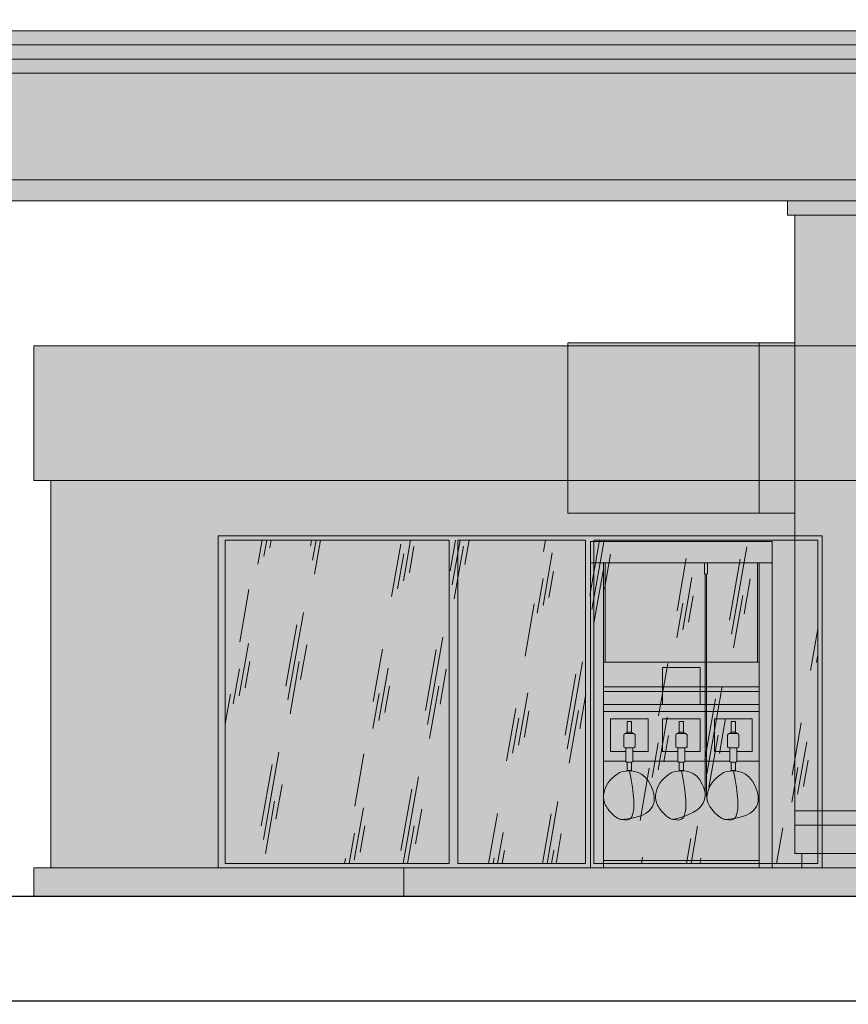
# Model space of a CAD drawing. Header units: feet. Extents: x 1537802 to 2072561, y 4461723 to 4732600.
# Tile 107 of 113: x 1966364 to 1972209, y 4633071 to 4640012. Entities that reach past the tile are written whole.
import ezdxf

# ---------------------------------------------------------------- set-up
doc = ezdxf.new("R2010")
doc.units = ezdxf.units.FT
doc.header["$MEASUREMENT"] = 0
doc.header["$PDMODE"] = 98
doc.header["$PDSIZE"] = 0.3
doc.layers.add('ZOMEBI', color=20, linetype='Continuous')
doc.layers.add('размер', color=7, linetype='Continuous', lineweight=0)
doc.dimstyles.new('ZO M100 Ark', dxfattribs={"dimscale": 8, "dimtxt": 8, "dimasz": 3, "dimexe": 0.5, "dimexo": 0, "dimgap": 2, "dimtad": 1, "dimtoh": 1, "dimdec": 0, "dimlfac": 10, "dimzin": 9, "dimtxsty": 'Standard', "dimblk": 'OBLIQUE', "dimcen": 2.5085, "dimdle": 0.5, "dimclrd": 20, "dimclre": 20, "dimclrt": 20, "dimadec": 0, "dimazin": 0, "dimtfac": 1, "dimtdec": 0, "dimtofl": 0, "dimtmove": 0, "dimatfit": 3, "dimfxl": 1, "dimarcsym": 0})

# ---------------------------------------------------------------- blocks, each defined once
blk = doc.blocks.new('tyeo')
for p, q in [((-1391588.1, 19727.8), (-1391588.1, 22026.5)), ((-1390308.1, 22026.5), (-1391588.1, 22026.5)), ((-1390308.1, 19726.5), (-1390308.1, 22026.9)), ((-1390308.1, 21876.5), (-1391588.1, 21876.5)), ((-1391498.1, 19726.5), (-1391498.1, 21876.5)), ((-1390398.1, 19726.5), (-1390398.1, 21876.5)), ((-1391498.1, 21176.5), (-1390398.1, 21176.5)), ((-1390814.7, 21136.7), (-1391081.3, 21136.7)), ((-1391081.3, 20876.5), (-1391081.3, 21136.7)), ((-1390814.7, 20876.5), (-1390814.7, 21136.7)), ((-1390398.1, 20826.5), (-1391498.1, 20826.5)), ((-1391181.5, 20876.5), (-1391448.1, 20876.5)), ((-1390814.7, 20876.5), (-1391081.3, 20876.5)), ((-1390448.1, 20876.5), (-1390714.7, 20876.5)), ((-1391181.5, 20776.5), (-1391448.1, 20776.5)), ((-1391448.1, 20546.5), (-1391448.1, 20776.5)), ((-1391181.5, 20546.5), (-1391181.5, 20776.5)), ((-1390814.7, 20776.5), (-1391081.3, 20776.5)), ((-1391081.3, 20546.5), (-1391081.3, 20776.5)), ((-1390814.7, 20546.5), (-1390814.7, 20776.5)), ((-1390448.1, 20776.5), (-1390714.7, 20776.5)), ((-1390714.7, 20546.5), (-1390714.7, 20776.5)), ((-1390448.1, 20546.5), (-1390448.1, 20776.5)), ((-1391339.8, 20546.5), (-1391448.1, 20546.5)), ((-1391181.5, 20546.5), (-1391289.8, 20546.5)), ((-1390973, 20546.5), (-1391081.3, 20546.5)), ((-1390814.7, 20546.5), (-1390923, 20546.5)), ((-1390606.4, 20546.5), (-1390714.7, 20546.5)), ((-1390448.1, 20546.5), (-1390556.4, 20546.5)), ((-1391339.8, 20476.5), (-1391498.1, 20476.5)), ((-1390973, 20476.5), (-1391289.8, 20476.5)), ((-1390606.4, 20476.5), (-1390923, 20476.5)), ((-1390398.1, 20476.5), (-1390556.4, 20476.5))]:
    blk.add_line(p, q)
at = {"color": 0}
for p, q in [((-1391484.7, 21176.5), (-1391484.7, 21876.5)), ((-1390411.5, 21176.5), (-1390411.5, 21876.5))]:
    blk.add_line(p, q, dxfattribs=at)
at = {"color": 5, "lineweight": 20}
blk.add_open_spline([(-1391314.8, 20411.6), (-1391238.3, 20047.8), (-1391373.5, 20067.1), (-1391365.4, 20067.2), (-1391394.9, 20068.3), (-1391456.3, 20122.2), (-1391498.1, 20186.7), (-1391498.1, 20314.8), (-1391392.1, 20395.8), (-1391353.5, 20409), (-1391155.6, 20418.7), (-1391102.8, 20081.2), (-1391373.5, 20067.1)], degree=3, knots=[0, 0, 0, 0, 242.019493, 404.510841, 526.010734, 600.104706, 764.471164, 918.750954, 1519.528757, 1865.326075, 2370.4922, 2711.36585, 2711.36585, 2711.36585, 2711.36585], dxfattribs=at)
at = {"color": 1, "lineweight": 20}
blk.add_open_spline([(-1390948, 20411.6), (-1390871.5, 20047.8), (-1391006.7, 20067.1), (-1390998.6, 20067.2), (-1391028.1, 20068.3), (-1391089.5, 20122.2), (-1391131.3, 20186.7), (-1391131.3, 20314.8), (-1391025.3, 20395.8), (-1390986.7, 20409), (-1390788.8, 20418.7), (-1390750, 20120.5), (-1391006.7, 20067.1)], degree=3, knots=[0, 0, 0, 0, 242.019493, 404.510841, 526.010734, 600.104706, 764.471164, 918.750954, 1519.528757, 1865.326075, 2370.4922, 2711.36585, 2711.36585, 2711.36585, 2711.36585], dxfattribs=at)
at = {"color": 74, "lineweight": 20}
blk.add_open_spline([(-1390581.2, 20411.6), (-1390504.7, 20047.8), (-1390639.9, 20067.1), (-1390631.8, 20067.2), (-1390661.3, 20068.3), (-1390722.7, 20122.2), (-1390770.1, 20186.7), (-1390764.5, 20314.8), (-1390658.5, 20395.8), (-1390619.9, 20409), (-1390422, 20418.7), (-1390369.2, 20081.2), (-1390639.9, 20067.1)], degree=3, knots=[0, 0, 0, 0, 242.019493, 404.510841, 526.010734, 600.104706, 764.471164, 918.750954, 1519.528757, 1865.326075, 2370.4922, 2711.36585, 2711.36585, 2711.36585, 2711.36585], dxfattribs=at)
at = {"layer": 'размер', "ltscale": 0.5}
for p, q in [((-1390784.5, 21876.5), (-1390784.5, 21797.7)), ((-1390764.5, 21797.5), (-1390764.5, 21876.5)), ((-1390780.4, 21795.9), (-1390780.4, 21795.9)), ((-1390779.5, 21796.4), (-1390779.5, 20232)), ((-1390769.5, 21796.3), (-1390769.5, 20232)), ((-1390398.1, 20876.7), (-1391498.1, 20876.5)), ((-1390779.5, 20232), (-1390769.5, 20232)), ((-1390298.1, 19726.5), (-1391598.1, 19726.5)), ((-1390398.1, 19776.5), (-1391498.1, 19776.5))]:
    blk.add_line(p, q, dxfattribs=at)
at = {"layer": 'размер', "color": 5}
for p, q in [((-1391329.8, 20758.2), (-1391329.8, 20682.1)), ((-1391299.8, 20758.2), (-1391329.8, 20758.2)), ((-1391299.8, 20758.2), (-1391299.8, 20682.1)), ((-1391354.8, 20661.6), (-1391354.8, 20581.6)), ((-1391284.8, 20671.6), (-1391344.8, 20671.6)), ((-1391329.8, 20682.1), (-1391339.8, 20671.6)), ((-1391299.8, 20682.1), (-1391329.8, 20682.1)), ((-1391299.8, 20682.1), (-1391289.8, 20671.6)), ((-1391274.8, 20661.6), (-1391274.8, 20581.6)), ((-1391284.8, 20571.6), (-1391344.8, 20571.6)), ((-1391339.8, 20571.6), (-1391339.8, 20476.6)), ((-1391289.8, 20571.6), (-1391289.8, 20476.6)), ((-1391294.8, 20471.6), (-1391334.8, 20471.6)), ((-1391329.8, 20471.6), (-1391329.8, 20411.6)), ((-1391299.8, 20411.6), (-1391329.8, 20411.6)), ((-1391299.8, 20471.6), (-1391299.8, 20411.6))]:
    blk.add_line(p, q, dxfattribs=at)
at = {"layer": 'размер', "color": 1}
for p, q in [((-1390963, 20758.2), (-1390963, 20682.1)), ((-1390933, 20758.2), (-1390963, 20758.2)), ((-1390933, 20758.2), (-1390933, 20682.1)), ((-1390988, 20661.6), (-1390988, 20581.6)), ((-1390918, 20671.6), (-1390978, 20671.6)), ((-1390963, 20682.1), (-1390973, 20671.6)), ((-1390933, 20682.1), (-1390963, 20682.1)), ((-1390933, 20682.1), (-1390923, 20671.6)), ((-1390908, 20661.6), (-1390908, 20581.6)), ((-1390918, 20571.6), (-1390978, 20571.6)), ((-1390973, 20571.6), (-1390973, 20476.6)), ((-1390923, 20571.6), (-1390923, 20476.6)), ((-1390928, 20471.6), (-1390968, 20471.6)), ((-1390963, 20471.6), (-1390963, 20411.6)), ((-1390933, 20411.6), (-1390963, 20411.6)), ((-1390933, 20471.6), (-1390933, 20411.6))]:
    blk.add_line(p, q, dxfattribs=at)
at = {"layer": 'размер', "color": 74}
for p, q in [((-1390596.4, 20758.2), (-1390596.4, 20682.1)), ((-1390566.4, 20758.2), (-1390596.4, 20758.2)), ((-1390566.4, 20758.2), (-1390566.4, 20682.1)), ((-1390621.4, 20661.6), (-1390621.4, 20581.6)), ((-1390551.4, 20671.6), (-1390611.4, 20671.6)), ((-1390596.4, 20682.1), (-1390606.4, 20671.6)), ((-1390566.4, 20682.1), (-1390596.4, 20682.1)), ((-1390566.4, 20682.1), (-1390556.4, 20671.6)), ((-1390541.4, 20661.6), (-1390541.4, 20581.6)), ((-1390551.4, 20571.6), (-1390611.4, 20571.6)), ((-1390606.4, 20571.6), (-1390606.4, 20476.6)), ((-1390556.4, 20571.6), (-1390556.4, 20476.6)), ((-1390561.4, 20471.6), (-1390601.4, 20471.6)), ((-1390596.4, 20471.6), (-1390596.4, 20411.6)), ((-1390566.4, 20411.6), (-1390596.4, 20411.6)), ((-1390566.4, 20471.6), (-1390566.4, 20411.6))]:
    blk.add_line(p, q, dxfattribs=at)
at = {"layer": 'размер', "ltscale": 0.5}
blk.add_lwpolyline([(-1391498.1, 21002.5), (-1390398.1, 21002.5), (-1390398.1, 20969.1), (-1391498.1, 20969.1)], close=True, dxfattribs=at)
blk.add_arc((-1390774.2, 21825.8), 29.9, 249.95098, 289.05974, dxfattribs=at)
at = {"layer": 'размер', "color": 5}
for centre, radius, start, end in [((-1391344.8, 20661.6), 10, 90, 180), ((-1391284.8, 20661.6), 10, 0, 90), ((-1391344.8, 20581.6), 10, 180, 270), ((-1391284.8, 20581.6), 10, 270, 0), ((-1391334.8, 20476.6), 5, 180, 270), ((-1391294.8, 20476.6), 5, 270, 0)]:
    blk.add_arc(centre, radius, start, end, dxfattribs=at)
at = {"layer": 'размер', "color": 1}
for centre, radius, start, end in [((-1390978, 20661.6), 10, 90, 180), ((-1390918, 20661.6), 10, 0, 90), ((-1390978, 20581.6), 10, 180, 270), ((-1390918, 20581.6), 10, 270, 0), ((-1390968, 20476.6), 5, 180, 270), ((-1390928, 20476.6), 5, 270, 0)]:
    blk.add_arc(centre, radius, start, end, dxfattribs=at)
at = {"layer": 'размер', "color": 74}
for centre, radius, start, end in [((-1390611.4, 20661.6), 10, 90, 180), ((-1390551.4, 20661.6), 10, 0, 90), ((-1390611.4, 20581.6), 10, 180, 270), ((-1390551.4, 20581.6), 10, 270, 0), ((-1390601.4, 20476.6), 5, 180, 270), ((-1390561.4, 20476.6), 5, 270, 0)]:
    blk.add_arc(centre, radius, start, end, dxfattribs=at)
blk = doc.blocks.new('ewrewrwerwrwerw')
at = {"lineweight": 30, "true_color": 0xfafafa}
h = blk.add_hatch(color=7, dxfattribs=at)
h.paths.add_polyline_path([(-643.7, 5900), (26710, 5900), (26710, 5150), (26610, 5150), (26610, 5800), (-643.7, 5800)], flags=17)
edge = h.paths.add_edge_path()
edge.add_line((-643.7, 6000), (27110, 6000))
edge.add_line((27110, 6000), (27210, 6000))
edge.add_line((27210, 6000), (27210, 6050))
edge.add_arc((27160, 6050), 50, 0, 90)
edge.add_line((27160, 6100), (-643.7, 6100))
edge.add_line((-643.7, 6100), (-643.7, 6000))
edge = h.paths.add_edge_path()
edge.add_line((27110, 6000), (-643.7, 6000))
edge.add_line((-643.7, 6000), (-643.7, 5050))
edge.add_line((-643.7, 5050), (27110, 5050))
edge.add_arc((29086.6, 5525), 2032.9, 166.48732, 193.51268, ccw=False)
h.paths.add_polyline_path([(-2263.7, 6178), (-643.7, 6178), (-643.7, 5050), (-2263.7, 5050)])
edge = h.paths.add_edge_path()
edge.add_arc((-2850.1, 6050), 50, 90, 143.69131, ccw=False)
edge.add_line((-2850.1, 6100), (-2518, 6100))
edge.add_line((-2518, 6100), (-2518, 6178))
edge.add_line((-2518, 6178), (-2740.8, 6178))
edge.add_arc((-2740.1, 6013.9), 164.1, 90.26145, 156.39695)
edge = h.paths.add_edge_path()
edge.add_line((-2900.1, 6000), (-2900.1, 5049.5))
edge.add_line((-2900.1, 5049.5), (-2800.1, 5049.5))
edge.add_arc((-4778.6, 5524.8), 2034.8, 346.49372, 373.50628)
edge.add_line((-2800.1, 6000), (-2900.1, 6000))
edge = h.paths.add_edge_path()
edge.add_line((-2263.7, 5050), (-2263.7, 6000))
edge.add_line((-2263.7, 6000), (-2800, 6000))
edge.add_arc((-4776.6, 5525), 2032.9, -13.51268, 13.51268, ccw=False)
edge.add_line((-2800, 5050), (-2263.7, 5050))
edge = h.paths.add_edge_path()
edge.add_line((-2263.7, 6000), (-2263.7, 6100))
edge.add_line((-2263.7, 6100), (-2850, 6100))
edge.add_arc((-2850, 6050), 50, 90, 180)
edge.add_line((-2900, 6050), (-2900, 6000))
edge.add_line((-2900, 6000), (-2263.7, 6000))
edge = h.paths.add_edge_path()
edge.add_arc((27160.1, 6050), 50, 36.30869, 90)
edge.add_line((27160.1, 6100), (26828, 6100))
edge.add_line((26828, 6100), (26828, 6178))
edge.add_line((26828, 6178), (27050.8, 6178))
edge.add_arc((27050.1, 6013.9), 164.1, 23.60305, 89.73855, ccw=False)
edge = h.paths.add_edge_path()
edge.add_line((27210.1, 6000), (27210.1, 5049.5))
edge.add_line((27210.1, 5049.5), (27110.1, 5049.5))
edge.add_arc((29088.6, 5524.8), 2034.8, 166.49372, 193.50628, ccw=False)
edge.add_line((27110.1, 6000), (27210.1, 6000))
at = {"lineweight": 30}
blk.add_hatch(color=253, dxfattribs=at).paths.add_polyline_path([(-643.7, 5900), (26710, 5900), (26710, 5150), (26610, 5150), (26610, 5800), (-643.7, 5800)])
h = blk.add_hatch(color=252)
h.dxf.hatch_style = 1
edge = h.paths.add_edge_path()
edge.add_line((27260, 5050), (-2950, 5050))
edge.add_line((-2950, 5050), (-2950, 5000))
edge.add_arc((-2850, 5000), 100, 180, 270)
edge.add_line((-2850, 4900), (27160, 4900))
edge.add_arc((27160, 5000), 100, 270, 360)
edge.add_line((27260, 5000), (27260, 5050))
h = blk.add_hatch(color=256)
h.dxf.hatch_style = 1
h.paths.add_polyline_path([(7607.1, 4800), (8407.1, 4800), (8407.1, 4900), (7607.1, 4900)])
h.paths.add_polyline_path([(8176.1, 4800), (8276.1, 4800), (8276.1, 1040), (8176.1, 1040)])
h.paths.add_polyline_path([(7657.1, 600), (8176.1, 600), (8176.1, 890), (8276.1, 890), (8276.1, 500), (7657.1, 500)])
h.paths.add_polyline_path([(8176.1, 940), (8276.1, 940), (8276.1, 990), (8176.1, 990)])
at = {"lineweight": 0, "true_color": 0xf7f7f7}
h = blk.add_hatch(color=7, dxfattribs=at)
h.dxf.hatch_style = 1
h.paths.add_polyline_path([(7657.1, 500), (8276.1, 500), (8276.1, 890), (8357.1, 890), (8357.1, 300), (7657.1, 300)])
h.paths.add_polyline_path([(8276.1, 1040), (8357.1, 1040), (8357.1, 4800), (8276.1, 4800)])
h.paths.add_polyline_path([(7657.1, 4800), (8176.1, 4800), (8176.1, 1040), (8157.1, 1040), (8157.1, 990), (8176.1, 990), (8176.1, 940), (8157.1, 940), (8157.1, 890), (8176.1, 890), (8176.1, 600), (7657.1, 600)])
h.paths.add_polyline_path([(8276.1, 940), (8357.1, 940), (8357.1, 990), (8276.1, 990)])
h = blk.add_hatch(color=252)
h.dxf.hatch_style = 1
h.paths.add_polyline_path([(6057.1, 2700), (7407.1, 2700), (7407.1, 3900), (6057.1, 3900)])
h = blk.add_hatch(color=7, dxfattribs=at)
h.dxf.hatch_style = 1
h.paths.add_polyline_path([(7407.1, 3900), (7657.1, 3900), (7657.1, 2700), (7407.1, 2700)])
at = {"lineweight": 30, "ltscale": 0.5, "true_color": 0xffffff}
h = blk.add_hatch(color=7, dxfattribs=at)
h.paths.add_polyline_path([(6307.1, 2350), (7407.1, 2350), (7407.1, 1650), (6307.1, 1650)], flags=16)
h.paths.add_polyline_path([(7497.1, 200), (7497.1, 2500), (6217.1, 2500), (6217.1, 200)])
at = {"linetype": 'ByBlock', "lineweight": 40, "ltscale": 0.5}
h = blk.add_hatch(color=252, dxfattribs=at)
h.dxf.hatch_style = 1
h.paths.add_polyline_path([(7707.1, 300), (8307.1, 300), (8307.1, 200), (7707.1, 200)])
h = blk.add_hatch(color=254, dxfattribs=at)
h.dxf.hatch_style = 1
h.paths.add_polyline_path([(4900, 200), (8500, 200), (8500, 0), (4900, 0)])
at = {"lineweight": 13, "ltscale": 0.5}
for points in [[(-643.7, 6000), (27110, 6000), (27210, 6000), (27210, 6050, 0.414214), (27160, 6100), (-643.7, 6100)], [(27110, 6000), (-643.7, 6000), (-643.7, 5050), (27110, 5050, -0.11847)], [(27260, 5050), (-2950, 5050), (-2950, 5000, 0.414214), (-2850, 4900), (27160, 4900, 0.414214), (27260, 5000)]]:
    blk.add_lwpolyline(points, format="xyb", close=True, dxfattribs=at)
blk.add_lwpolyline([(-643.7, 5900), (26710, 5900), (26710, 5150), (26610, 5150), (26610, 5800), (-643.7, 5800)], close=True, dxfattribs=at)
at = {"linetype": 'ByBlock', "lineweight": 9, "ltscale": 0.5}
for points in [[(7607.1, 4800), (8407.1, 4800), (8407.1, 4900), (7607.1, 4900)], [(7657.1, 4800), (8176.1, 4800), (8176.1, 1040), (8157.1, 1040), (8157.1, 990), (8176.1, 990), (8176.1, 940), (8157.1, 940), (8157.1, 890), (8176.1, 890), (8176.1, 600), (7657.1, 600)], [(6057.1, 2700), (7407.1, 2700), (7407.1, 3900), (6057.1, 3900)], [(7407.1, 3900), (7657.1, 3900), (7657.1, 2700), (7407.1, 2700)], [(7657.1, 500), (8276.1, 500), (8276.1, 890), (8357.1, 890), (8357.1, 300), (7657.1, 300)], [(7657.1, 600), (8176.1, 600), (8176.1, 890), (8276.1, 890), (8276.1, 500), (7657.1, 500)], [(7707.1, 300), (8307.1, 300), (8307.1, 200), (7707.1, 200)], [(4900, 200), (8500, 200), (8500, 0), (4900, 0)]]:
    blk.add_lwpolyline(points, close=True, dxfattribs=at)
at = {"layer": 'размер'}
blk.add_blockref('tyeo', (1397805.2, -19526.5, 284695), dxfattribs=at)
blk = doc.blocks.new('_Dot')
at = {"color": 0, "linetype": 'ByBlock', "lineweight": -2}
blk.add_line((-0.5, 0), (-1, 0), dxfattribs=at)
at = {"color": 0, "linetype": 'ByBlock', "lineweight": 40, "const_width": 0.5}
blk.add_lwpolyline([(-0.25, 0, 1), (0.25, 0, 1)], format="xyb", close=True, dxfattribs=at)
blk = doc.blocks.new('*D5854')
at = {"layer": 'Defpoints', "color": 0, "lineweight": 30, "transparency": 16777216}
for p in [(1964174.4, 4633432), (2009841.6, 4633432), (2009841.6, 4633095.2)]:
    blk.add_point(p, dxfattribs=at)
at = {"layer": 'ZOMEBI', "color": 5, "lineweight": -2, "transparency": 16777216}
for p, q in [((1964174.4, 4633432), (1964174.4, 4633075.2)), ((2009841.6, 4633432), (2009841.6, 4633075.2)), ((1964222.4, 4633095.2), (2009793.6, 4633095.2))]:
    blk.add_line(p, q, dxfattribs=at)
at = {"layer": 'ZOMEBI', "color": 5, "lineweight": -2, "transparency": 16777216, "xscale": 48, "yscale": 48, "zscale": 48, "rotation": 180}
blk.add_blockref('_Dot', (1964174.4, 4633095.2), dxfattribs=at)
at = {"layer": 'ZOMEBI', "color": 5, "lineweight": -2, "transparency": 16777216, "xscale": 48, "yscale": 48, "zscale": 48}
blk.add_blockref('_Dot', (2009841.6, 4633095.2), dxfattribs=at)
at = {"layer": 'ZOMEBI', "color": 5, "lineweight": 5, "transparency": 16777216, "insert": (1987008, 4633196.5), "char_height": 160, "attachment_point": 5}
blk.add_mtext('45667', dxfattribs=at)

msp = doc.modelspace()

# ---------------------------------------------------------------- hatches: boundary and pattern name
at = {"lineweight": 0, "true_color": 0xf7f7f7}
h = msp.add_hatch(color=7, dxfattribs=at)
h.dxf.hatch_style = 1
h.paths.add_polyline_path([(1998011.7, 4636584.3), (1997780.7, 4636584.3), (1997541.7, 4636584.3), (1997541.7, 4636564.3), (1998011.7, 4636564.3)])
h.paths.add_polyline_path([(1993521.7, 4636584.3), (1993259.7, 4636584.3), (1993021.7, 4636584.3), (1993021.7, 4636564.3), (1993521.7, 4636564.3)])
h.paths.add_polyline_path([(1989031.7, 4636584.3), (1988748.7, 4636584.3), (1988491.7, 4636584.3), (1988491.7, 4636564.3), (1989031.7, 4636564.3)])
h.paths.add_polyline_path([(1966464.4, 4636764.3), (1966464.4, 4637714.3), (1976953, 4637714.3), (1976953, 4636764.3)])
h.paths.add_polyline_path([(1980814.7, 4637714.3), (1982747.4, 4637714.3), (1982747.4, 4636764.3), (1980814.7, 4636764.3)])
h.paths.add_polyline_path([(1980814.7, 4637714.3), (1979985.9, 4637714.3), (1979985.9, 4636764.3), (1980814.7, 4636764.3)])
h.paths.add_polyline_path([(1979985.9, 4637714.3), (1979256.6, 4637714.3), (1979256.6, 4636764.3), (1979985.9, 4636764.3)])
h.paths.add_polyline_path([(1979256.6, 4637714.3), (1977823.8, 4637714.3), (1977823.8, 4636764.3), (1979256.6, 4636764.3)])
h.paths.add_polyline_path([(1977823.8, 4637714.3), (1976953, 4637714.3), (1976953, 4636764.3), (1977823.8, 4636764.3)])
h.paths.add_polyline_path([(2001971.7, 4637714.3), (1982747.4, 4637714.3), (1982747.4, 4636584.3), (2001971.7, 4636584.3)])
h.paths.add_polyline_path([(1989041.7, 4636564.3), (1988481.7, 4636564.3), (1988481.7, 4633834.3), (1989041.7, 4633834.3)])
h.paths.add_polyline_path([(1993531.7, 4636564.3), (1993011.7, 4636564.3), (1993011.7, 4633834.3), (1993531.7, 4633834.3)])
h.paths.add_polyline_path([(1998021.7, 4636564.3), (1997531.7, 4636564.3), (1997531.7, 4633786.9), (1998021.7, 4633779)])
h.paths.add_polyline_path([(1984481.7, 4636584.3), (1983881.7, 4636584.3), (1983881.7, 4634734.3), (1984481.7, 4634734.3)])
at = {"lineweight": 0, "true_color": 0xe8e8e8}
h = msp.add_hatch(color=254, dxfattribs=at)
h.dxf.hatch_style = 1
h.paths.add_polyline_path([(1982128.9, 4636374.3), (1981987.5, 4636374.3), (1981987.5, 4634034.3), (1982128.9, 4634034.3)], flags=17)
h.paths.add_polyline_path([(1979215.2, 4636764.3), (1977865.2, 4636764.3), (1977865.2, 4636374.3), (1977889, 4636374.3), (1977931.5, 4636374.3), (1979091.8, 4636374.3), (1979134.2, 4636374.3), (1979215.2, 4636374.3)])
h.paths.add_polyline_path([(1966584.4, 4634034.3), (1966584.4, 4636764.3), (1976994.4, 4636764.3), (1976994.4, 4634034.3), (1976694.4, 4634034.3), (1976694.4, 4636374.3), (1972514.4, 4636374.3), (1972514.4, 4634034.3), (1972024.4, 4634034.3), (1972024.4, 4636374.3), (1967764.4, 4636374.3), (1967764.4, 4634034.3)])
h.paths.add_polyline_path([(1980149.3, 4636374.3), (1979215.2, 4636374.3), (1979215.2, 4636764.3), (1980149.3, 4636764.3)])
h.paths.add_polyline_path([(1977865.2, 4636764.3), (1977865.2, 4636374.3), (1977206.6, 4636374.3), (1977206.6, 4634034.3), (1976994.4, 4634034.3), (1976994.4, 4636764.3)])
h.paths.add_polyline_path([(1982143, 4633834.3), (1982143, 4634034.3), (1982128.9, 4634034.3), (1982128.9, 4636374.3), (1980760, 4636374.3), (1980760, 4636764.3), (1982747.4, 4636764.3), (1982747.4, 4636584.3), (1982804.9, 4636584.3), (1982804.9, 4633834.3)])
h.paths.add_polyline_path([(1980050, 4636374.3), (1980149.3, 4636374.3), (1980149.3, 4636764.3), (1980760, 4636764.3), (1980760, 4634734.3), (1980060.6, 4634734.3), (1980060.6, 4634034.3), (1980050, 4634034.3)])
at = {"lineweight": 5}
h = msp.add_hatch(dxfattribs=at)
h.set_pattern_fill('AR-SAND', color=256, scale=80)
h.set_pattern_definition([(37.5, (2000772.62, 4658615.99), (-5.03947, 154.1459), [0, -121.6, 0, -136, 0, -130]), (7.5, (2000772.62, 4658616), (141.5821, 225.7717), [0, -65.6, 0, -109.6, 0, -42]), (327.5, (2000674.22, 4658615.99), (249.13135, 0.45272), [0, -40, 0, -144, 0, -188]), (317.5, (2000674.22, 4658616), (240.4901, 70.214), [0, -20, 0, -94.4, 0, -108])])
h.paths.add_polyline_path([(1982128.9, 4636374.3), (1981987.5, 4636374.3), (1981987.5, 4634034.3), (1982128.9, 4634034.3)], flags=17)
h.paths.add_polyline_path([(1979215.2, 4636764.3), (1977865.2, 4636764.3), (1977865.2, 4636374.3), (1977889, 4636374.3), (1977931.5, 4636374.3), (1979091.8, 4636374.3), (1979134.2, 4636374.3), (1979215.2, 4636374.3)])
h.paths.add_polyline_path([(1966584.4, 4634034.3), (1966584.4, 4636764.3), (1976994.4, 4636764.3), (1976994.4, 4634034.3), (1976694.4, 4634034.3), (1976694.4, 4636374.3), (1972514.4, 4636374.3), (1972514.4, 4634034.3), (1972024.4, 4634034.3), (1972024.4, 4636374.3), (1967764.4, 4636374.3), (1967764.4, 4634034.3)])
h.paths.add_polyline_path([(1980149.3, 4636374.3), (1979215.2, 4636374.3), (1979215.2, 4636764.3), (1980149.3, 4636764.3)])
h.paths.add_polyline_path([(1977865.2, 4636764.3), (1977865.2, 4636374.3), (1977206.6, 4636374.3), (1977206.6, 4634034.3), (1976994.4, 4634034.3), (1976994.4, 4636764.3)])
h.paths.add_polyline_path([(1982143, 4633834.3), (1982143, 4634034.3), (1982128.9, 4634034.3), (1982128.9, 4636374.3), (1980760, 4636374.3), (1980760, 4636764.3), (1982747.4, 4636764.3), (1982747.4, 4636584.3), (1982804.9, 4636584.3), (1982804.9, 4633834.3)])
h.paths.add_polyline_path([(1980050, 4636374.3), (1980149.3, 4636374.3), (1980149.3, 4636764.3), (1980760, 4636764.3), (1980760, 4634734.3), (1980060.6, 4634734.3), (1980060.6, 4634034.3), (1980050, 4634034.3)])
at = {"lineweight": 0, "true_color": 0xf7f7f7}
h = msp.add_hatch(color=7, dxfattribs=at)
h.dxf.hatch_style = 1
h.paths.add_polyline_path([(1975354.4, 4636374.3), (1974604.4, 4636374.3), (1974604.4, 4636324.3), (1975354.4, 4636324.3)])
h.paths.add_polyline_path([(1974604.4, 4636374.3), (1973854.4, 4636374.3), (1973854.4, 4636324.3), (1974604.4, 4636324.3)])
h.paths.add_polyline_path([(1967764.4, 4636374.3), (1972024.4, 4636374.3), (1972024.4, 4634034.3), (1967764.4, 4634034.3)])
h.paths.add_polyline_path([(1969454.4, 4636344.3), (1970354.4, 4636344.3), (1970354.4, 4634064.3), (1969454.4, 4634064.3)], flags=16)
h.paths.add_polyline_path([(1969394.4, 4634064.3), (1967814.2, 4634064.3), (1967814.2, 4636344.3), (1969394.4, 4636344.3)], flags=16)
h.paths.add_polyline_path([(1970414.4, 4636344.3), (1971994.7, 4636344.3), (1971994.7, 4634064.3), (1970414.4, 4634064.3)], flags=16)
h.paths.add_polyline_path([(1972574.2, 4636259.3), (1973794.7, 4636259.3), (1973794.7, 4634064.3), (1972574.2, 4634064.3)], flags=16)
h.paths.add_polyline_path([(1972514.4, 4634034.3), (1973854.4, 4634034.3), (1973854.4, 4636374.3), (1972514.4, 4636374.3)])
h.paths.add_polyline_path([(1975354.4, 4636374.3), (1976694.4, 4636374.3), (1976694.4, 4634034.3), (1975354.4, 4634034.3)])
h.paths.add_polyline_path([(1975414.2, 4636259.3), (1976634.7, 4636259.3), (1976634.7, 4634064.3), (1975414.2, 4634064.3)], flags=16)
h.paths.add_polyline_path([(1977206.6, 4634034.3), (1980050, 4634034.3), (1980050, 4636374.3), (1977206.6, 4636374.3)])
h.paths.add_polyline_path([(1977344.5, 4636344.3), (1977832.7, 4636344.3), (1977832.7, 4634064.3), (1977344.5, 4634064.3)], flags=16)
h.paths.add_polyline_path([(1978011.2, 4634064.3), (1979012, 4634064.3), (1979012, 4636344.3), (1978011.2, 4636344.3)], flags=16)
h.paths.add_polyline_path([(1979190.5, 4636344.3), (1979982.8, 4636344.3), (1979982.8, 4634064.3), (1979190.5, 4634064.3)], flags=16)
h.paths.add_polyline_path([(1984481.7, 4636584.3), (1988481.7, 4636584.3), (1988481.7, 4633834.3), (1984481.7, 4633834.3)])
h.paths.add_polyline_path([(1984546.7, 4636544.3), (1986021.7, 4636544.3), (1986021.7, 4633894.3), (1984546.7, 4633894.3)], flags=16)
h.paths.add_polyline_path([(1986096.7, 4636174.3), (1986866.7, 4636174.3), (1986866.7, 4636544.3), (1986096.7, 4636544.3)], flags=16)
h.paths.add_polyline_path([(1986151.7, 4633949.3), (1986811.7, 4633949.3), (1986811.7, 4636049.3), (1986151.7, 4636049.3)], flags=16)
h.paths.add_polyline_path([(1986941.7, 4633894.3), (1988416.7, 4633894.3), (1988416.7, 4636544.3), (1986941.7, 4636544.3)], flags=16)
h.paths.add_polyline_path([(1980893.8, 4634064.3), (1981241.2, 4634064.3), (1981241.2, 4636344.3), (1980760, 4636344.3), (1980760, 4636374.3), (1981987.5, 4636374.3), (1981987.5, 4634034.3), (1980893.8, 4634034.3)])
h.paths.add_polyline_path([(1981308.6, 4636344.3), (1981920.2, 4636344.3), (1981920.2, 4634064.3), (1981308.6, 4634064.3)], flags=16)
at = {"linetype": 'Continuous', "lineweight": 50}
h = msp.add_hatch(color=5, dxfattribs=at)
h.dxf.hatch_style = 1
h.set_gradient(color1=(112, 219, 255), rotation=45, tint=1, name='HEMISPHERICAL')
h.paths.add_polyline_path([(1969394.4, 4636344.3), (1967814.2, 4636344.3), (1967814.2, 4634064.3), (1969394.4, 4634064.3)])
h.paths.add_polyline_path([(1970354.4, 4636344.3), (1969454.4, 4636344.3), (1969454.4, 4634064.3), (1970354.4, 4634064.3)])
h.paths.add_polyline_path([(1971994.7, 4636344.3), (1970414.4, 4636344.3), (1970414.4, 4634064.3), (1971994.7, 4634064.3)])
h.paths.add_polyline_path([(1973794.7, 4636259.3), (1972574.2, 4636259.3), (1972574.2, 4634064.3), (1973794.7, 4634064.3)])
h.paths.add_polyline_path([(1974597.4, 4636324.3), (1973854.4, 4636324.3), (1973854.4, 4634034.3), (1974597.4, 4634034.3)])
h.paths.add_polyline_path([(1975354.4, 4636324.3), (1974611.4, 4636324.3), (1974611.4, 4634034.3), (1975354.4, 4634034.3)])
h.paths.add_polyline_path([(1976634.7, 4636259.3), (1975414.2, 4636259.3), (1975414.2, 4634064.3), (1976634.7, 4634064.3)])
h.paths.add_polyline_path([(1977832.7, 4636344.3), (1977344.5, 4636344.3), (1977344.5, 4634064.3), (1977832.7, 4634064.3)])
h.paths.add_polyline_path([(1979012, 4636344.3), (1978011.2, 4636344.3), (1978011.2, 4634064.3), (1979012, 4634064.3)])
h.paths.add_polyline_path([(1979982.8, 4636344.3), (1979190.5, 4636344.3), (1979190.5, 4634064.3), (1979982.8, 4634064.3)])
h.paths.add_polyline_path([(1981241.2, 4636344.3), (1980760, 4636344.3), (1980760, 4634734.3), (1980893.8, 4634734.3), (1980893.8, 4634064.3), (1981241.2, 4634064.3)])
h.paths.add_polyline_path([(1981920.2, 4636344.3), (1981308.6, 4636344.3), (1981308.6, 4634064.3), (1981920.2, 4634064.3)])
at = {"lineweight": 5, "true_color": 0x4e5e79}
h = msp.add_hatch(dxfattribs=at)
h.set_pattern_fill('H50', color=157, scale=1000, angle=80, style=0, pattern_type=2)
h.set_pattern_definition([(80, (1978713.7, 4636577.2), (-811.16, 1158.46), [250, -750]), (80, (1978639.4, 4636336.5), (-811.16, 1158.46), [375, -625]), (80, (1978625, 4636434.3), (-811.16, 1158.46), [625, -375]), (80, (1978610.4, 4636532), (-811.16, 1158.46), [437.5, -562.5]), (80, (1978322.6, 4636519.3), (-811.16, 1158.46), [187.5, -812.5]), (80, (1978281, 4636463.1), (-811.16, 1158.46), [375, -625]), (80, (1978239.4, 4636407), (-811.16, 1158.46), [250, -750]), (80, (1978241.1, 4636597.1), (-811.16, 1158.46), [375, -375])])
h.paths.add_polyline_path([(1967814.2, 4636344.3), (1971994.2, 4636344.3), (1971994.4, 4634064.3), (1967814.4, 4634064.3)])
at = {"lineweight": 0, "true_color": 0xf7f7f7}
h = msp.add_hatch(color=7, dxfattribs=at)
h.dxf.hatch_style = 1
h.paths.add_polyline_path([(1973494.4, 4634034.3), (1972394.4, 4633834.3), (1966464.4, 4633834.3), (1966464.4, 4634034.3)])
h.paths.add_polyline_path([(1977865.2, 4634034.3), (1977094.4, 4634034.3), (1977094.4, 4633834.3), (1977865.2, 4633834.3)])
h.paths.add_polyline_path([(1977094.4, 4634034.3), (1975494.4, 4634034.3), (1975494.4, 4633834.3), (1977094.4, 4633834.3)])
h.paths.add_polyline_path([(1979215.2, 4634034.3), (1980090.5, 4634034.3), (1980090.5, 4633834.3), (1979215.2, 4633834.3)])
h.paths.add_polyline_path([(1977865.2, 4634034.3), (1979215.2, 4634034.3), (1979215.2, 4633834.3), (1977865.2, 4633834.3)])
h.paths.add_polyline_path([(1980893.8, 4633834.3), (1980893.8, 4634034.3), (1982143, 4634034.3), (1982143, 4633834.3)])

# ---------------------------------------------------------------- linework, layer by layer
at = {"linetype": 'ByBlock', "lineweight": 9, "ltscale": 0.5, "elevation": -26089.3}
for points in [[(1966464.4, 4636764.3), (1966464.4, 4637714.3), (1976953, 4637714.3), (1976953, 4636764.3)], [(1966584.4, 4634034.3), (1966584.4, 4636764.3), (1976994.4, 4636764.3), (1976994.4, 4634034.3), (1976694.4, 4634034.3), (1976694.4, 4636374.3), (1972514.4, 4636374.3), (1972514.4, 4634034.3), (1972024.4, 4634034.3), (1972024.4, 4636374.3), (1967764.4, 4636374.3), (1967764.4, 4634034.3)], [(1967764.4, 4634034.3), (1967764.4, 4636374.3), (1972024.4, 4636374.3), (1972024.4, 4634034.3)], [(1967814.2, 4636344.3), (1969394.4, 4636344.3), (1969394.4, 4634064.3), (1967814.2, 4634064.3)], [(1969454.4, 4636344.3), (1970354.4, 4636344.3), (1970354.4, 4634064.3), (1969454.4, 4634064.3)], [(1970414.4, 4634064.3), (1971994.7, 4634064.3), (1971994.7, 4636344.3), (1970414.4, 4636344.3)], [(1973494.4, 4634034.3), (1972394.4, 4633834.3), (1966464.4, 4633834.3), (1966464.4, 4634034.3)]]:
    msp.add_lwpolyline(points, close=True, dxfattribs=at)
at = {"lineweight": 30, "elevation": -26089.3}
msp.add_lwpolyline([(1960213.6, 4633834.3), (1994575.3, 4633834.3), (2002501.7, 4633704.9), (2010141.7, 4633584.3), (2013819.5, 4633584.3)], dxfattribs=at)

# ---------------------------------------------------------------- block references
at = {"lineweight": 30}
msp.add_blockref('ewrewrwerwrwerw', (1964174.4, 4633834.3, -26089.3), dxfattribs=at)

# ---------------------------------------------------------------- dimensions: what is measured, and where the dimension line sits
at = {"layer": 'ZOMEBI', "color": 3, "lineweight": 5}
dim = msp.add_linear_dim(base=(2009841.6, 4633095.2, -26089.3), p1=(1964174.4, 4633432, -26089.3), p2=(2009841.6, 4633432, -26089.3), dimstyle='ZO M100 Ark', override={"dimscale": 40, "dimtxt": 4, "dimasz": 1.2, "dimgap": 0.5, "dimlfac": 1, "dimblk1": 'Dot', "dimblk2": 'Dot', "dimsah": 1, "dimclrd": 5, "dimclre": 5, "dimclrt": 5, "dimfxl": 0.18, "dimarcsym": 1}, dxfattribs=at)
dim.commit()
dim.dimension.update_dxf_attribs({"geometry": '*D5854', "text_midpoint": (1987008, 4633196.5, -26089.3)})

doc.saveas('drawing.dxf')
